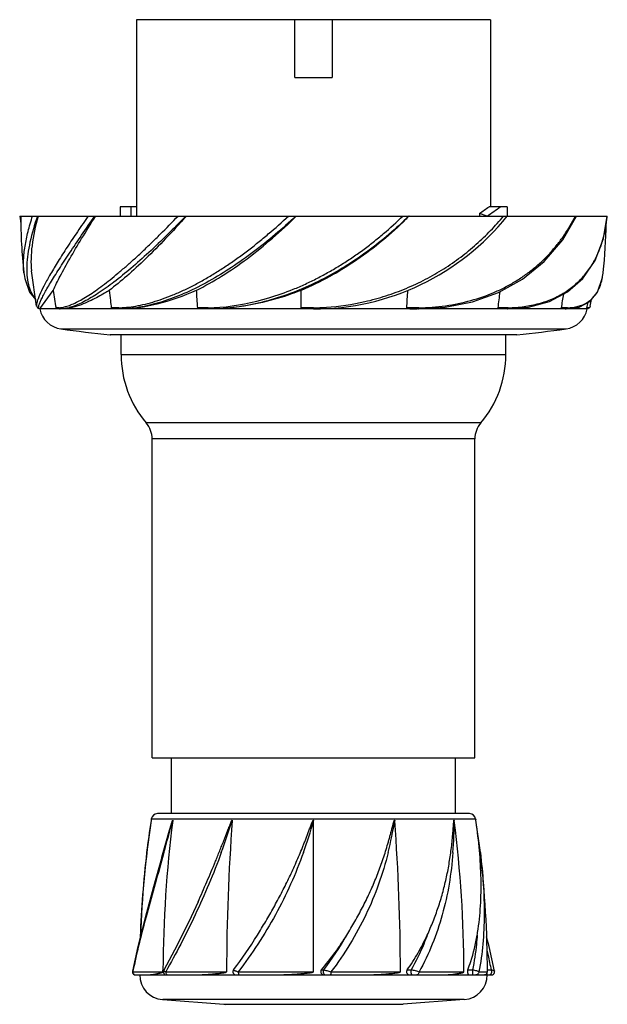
# Model space of a CAD drawing. Header units: millimetres. Extents: x 147 to 242, y -14 to 145.
import ezdxf

# ---------------------------------------------------------------- set-up
doc = ezdxf.new("R2010")
doc.units = ezdxf.units.MM
doc.header["$LTSCALE"] = 30.734
doc.layers.get('0').update_dxf_attribs({"linetype": 'CONTINUOUS'})

msp = doc.modelspace()

# ---------------------------------------------------------------- linework, layer by layer
at = {"color": 7, "linetype": 'Continuous'}
for p, q in [((165.97, 145.04), (165.97, 113.39)), ((222.97, 145.04), (165.97, 145.04)), ((191.47, 135.74), (191.47, 145.04)), ((197.47, 145.04), (197.47, 135.74)), ((222.97, 145.04), (222.97, 114.89)), ((191.47, 135.74), (197.47, 135.74)), ((163.3, 114.89), (163.3, 113.39)), ((165.97, 114.89), (163.3, 114.89)), ((165.1, 113.39), (165.1, 114.89)), ((225.65, 114.89), (222.75, 114.89)), ((225.65, 114.89), (225.65, 113.39)), ((147.13, 113.39), (147.34, 112.19)), ((147.14, 113.39), (241.81, 113.39)), ((150.1, 113.39), (150.09, 113.36)), ((150.1, 113.39), (150.1, 113.36)), ((158.17, 113.39), (158.02, 113.17)), ((159.34, 113.33), (159.37, 113.39)), ((159.34, 113.33), (159.37, 113.39)), ((173.99, 113.39), (173.94, 113.33)), ((173.99, 113.39), (173.94, 113.33)), ((191.68, 113.34), (191.72, 113.39)), ((191.68, 113.34), (191.72, 113.39)), ((209.88, 113.39), (209.85, 113.36)), ((209.88, 113.39), (209.85, 113.36)), ((222.46, 113.39), (221.22, 113.81)), ((221.22, 113.81), (221.22, 113.39)), ((234.62, 109.55), (236.87, 113.39)), ((147.8, 104.3), (147.8, 104.34)), ((147.8, 104.3), (147.8, 104.34)), ((147.81, 104.19), (147.8, 104.3)), ((147.8, 104.26), (147.8, 104.3)), ((147.81, 104.19), (147.8, 104.26)), ((149.86, 98.88), (149.03, 104.53)), ((241.13, 104.19), (241.14, 104.3)), ((241.13, 104.19), (241.14, 104.3)), ((150.38, 98.4), (152.54, 101.4)), ((192.47, 98.57), (192.47, 101.4)), ((149.86, 98.89), (149.86, 98.88)), ((150.38, 98.4), (150.52, 98.59)), ((177.41, 98.59), (175.76, 98.57)), ((177.5, 98.6), (177.41, 98.59)), ((179.42, 98.45), (177.6, 98.4)), ((194.27, 98.59), (192.47, 98.57)), ((194.47, 98.6), (194.27, 98.59)), ((211.16, 98.59), (209.49, 98.57)), ((211.35, 98.59), (211.16, 98.59)), ((211.43, 98.6), (211.35, 98.59)), ((225.29, 98.59), (224.22, 98.57)), ((225.66, 98.59), (225.29, 98.59)), ((225.82, 98.6), (225.66, 98.59)), ((235.42, 98.6), (235.1, 98.59)), ((238.56, 98.57), (238.54, 98.57)), ((239.08, 98.88), (239.08, 98.9)), ((239.08, 98.88), (239.08, 98.88)), ((239.08, 98.88), (239.08, 98.88)), ((150.38, 98.4), (150.37, 98.4)), ((153.67, 98.4), (150.39, 98.4)), ((153.69, 98.4), (153.66, 98.4)), ((153.74, 98.4), (153.69, 98.4)), ((153.9, 98.41), (153.74, 98.4)), ((163.16, 98.4), (153.74, 98.4)), ((164.05, 98.42), (163.3, 98.4)), ((177.41, 98.4), (163.3, 98.4)), ((194.27, 98.4), (177.6, 98.4)), ((211.16, 98.4), (194.75, 98.4)), ((225.5, 98.4), (211.34, 98.4)), ((235.12, 98.4), (225.65, 98.4)), ((238.56, 98.4), (235.2, 98.4)), ((153.77, 95.19), (235.17, 95.19)), ((227.25, 94.21), (161.7, 94.21)), ((161.7, 94.21), (161.77, 94.21)), ((227.12, 94.21), (161.77, 94.21)), ((163.47, 91.04), (163.47, 94.21)), ((225.47, 91.04), (225.47, 94.21)), ((227.25, 94.21), (227.17, 94.21)), ((227.25, 94.21), (227.25, 94.21)), ((163.47, 91.04), (225.47, 91.04)), ((221.42, 80.03), (167.52, 80.03)), ((220.47, 77.44), (168.47, 77.44)), ((168.47, 26.04), (168.47, 77.44)), ((220.47, 26.04), (220.47, 77.44)), ((168.47, 26.04), (220.47, 26.04)), ((171.57, 17.04), (171.57, 26.04)), ((217.37, 17.04), (217.37, 26.04)), ((168.3, 15.91), (167.59, 10.76)), ((168.3, 15.92), (168.3, 15.91)), ((168.34, 16.19), (168.32, 16.04)), ((168.34, 16.19), (220.6, 16.19)), ((219.61, 17.04), (169.33, 17.04)), ((194.47, -8.46), (194.47, 15.91)), ((220.6, 16.19), (220.6, 16.19)), ((220.6, 16.19), (220.62, 16.04)), ((220.63, 15.99), (220.63, 15.99)), ((221.36, 10.76), (220.63, 15.99)), ((220.64, 15.9), (220.63, 15.98)), ((220.65, 15.84), (220.64, 15.9)), ((220.67, 15.71), (220.65, 15.84)), ((170.38, 10.76), (170.15, 9.97)), ((165.32, -8.36), (165.32, -8.36)), ((165.37, -8.37), (165.35, -8.46)), ((165.37, -8.37), (165.35, -8.46)), ((165.35, -8.46), (169.38, -8.46)), ((165.81, -8.96), (223.14, -8.96)), ((169.38, -8.46), (169.61, -8.46)), ((169.61, -8.46), (170.22, -8.46)), ((170.22, -8.46), (170.22, -8.21)), ((170.22, -8.46), (170.23, -8.21)), ((170.36, -8.22), (170.36, -8.22)), ((170.66, -8.46), (180.47, -8.46)), ((182.35, -8.46), (194.47, -8.46)), ((195.75, -8.16), (196.12, -8.16)), ((197.29, -8.46), (208.47, -8.46)), ((209.56, -8.16), (210.21, -8.16)), ((211.48, -8.46), (217.94, -8.46)), ((217.94, -8.46), (218.16, -8.46)), ((218.16, -8.46), (218.72, -8.46)), ((219.33, -8.16), (220.08, -8.16)), ((220.08, -8.16), (220.08, -8.96)), ((221.1, -8.46), (222.5, -8.46)), ((222.5, -8.16), (223.09, -8.16)), ((223.63, -8.36), (223.63, -8.36)), ((218.77, -12.95), (170.17, -12.95)), ((170.17, -12.95), (180.03, -13.7)), ((180.03, -13.7), (208.91, -13.7)), ((180.03, -13.7), (180.27, -13.71)), ((208.67, -13.71), (180.27, -13.71)), ((208.91, -13.7), (208.67, -13.71)), ((218.77, -12.95), (208.91, -13.7))]:
    msp.add_line(p, q, dxfattribs=at)
for points in [[(225.66, 98.4), (229.11, 98.68), (232.47, 99.59), (235.41, 101.14), (237.88, 103.34), (239.83, 106.21), (241.19, 109.79), (241.81, 113.39)], [(211.35, 98.4), (215.66, 98.67), (220.09, 99.54), (224.27, 101.05), (228.14, 103.2), (231.62, 106.03), (234.62, 109.55)], [(147.8, 104.3), (147.95, 103.29), (148.72, 101.11), (149.71, 99.9)], [(235.22, 98.4), (237.25, 98.68), (238.98, 99.59), (240.23, 101.12), (241, 103.3), (241.13, 104.19)], [(149.86, 98.89), (149.99, 98.59), (150.37, 98.4)], [(238.58, 98.4), (238.99, 98.64), (239.08, 98.9)], [(170.02, 10.01), (168.71, 5.26), (167.36, 0.25), (166.19, -4.41), (165.32, -8.36)], [(175.87, 2.8), (174.77, 0.4), (172.51, -4.19), (170.36, -8.22)], [(223.63, -8.36), (222.76, -4.41), (222.35, -2.8)], [(165.32, -8.36), (165.31, -8.39), (165.32, -8.56), (165.38, -8.72), (165.49, -8.84), (165.64, -8.93), (165.81, -8.96)], [(170.36, -8.22), (170.31, -8.39), (170.31, -8.56), (170.37, -8.72), (170.48, -8.84), (170.63, -8.93), (170.8, -8.96)], [(223.14, -8.96), (223.31, -8.93), (223.45, -8.84), (223.57, -8.72), (223.63, -8.56), (223.63, -8.39), (223.63, -8.36)]]:
    msp.add_lwpolyline(points, dxfattribs=at)
for centre, radius, start, end in [((181.03, 172.41), 71.06, 304.4445, 305.9505), ((230.95, 113.39), 83.65, 180.0014, 186.2364), ((194.47, 138.4), 40, 270.0091, 321.2872), ((167.46, 155.08), 59.47, 314.7974, 315.462), ((217.98, 115.64), 23.93, 353.353, 354.5867), ((158.01, 113.39), 83.63, 353.7628, 359.1791), ((223.4, 114.65), 18.42, 341.5969, 346.6201), ((224.69, 114.21), 17.05, 336.7437, 341.6335), ((230.42, 105.37), 10.78, 353.238, 353.6901), ((237.62, 113.32), 85.91, 187.974, 189.8898), ((271.76, 113.22), 110.84, 186.1195, 186.971), ((375.65, 113.01), 200.41, 183.3185, 184.1315), ((8.97, 113.04), 201.04, 355.8702, 356.6806), ((114.26, 113.23), 110.93, 352.4039, 353.773), ((149.41, 113.38), 86.29, 350.1158, 351.6237), ((156.17, 46.6), 52.06, 92.9306, 93.5032), ((153.34, 101.93), 3.34, 272.9705, 274.5847), ((153.32, 102.14), 3.55, 274.5786, 275.5728), ((153.29, 102.44), 3.85, 275.5893, 277.7716), ((270.87, 113.11), 109.94, 186.9714, 187.6024), ((162.76, 114.23), 15.64, 271.3315, 271.8645), ((162.73, 115.06), 16.47, 271.8741, 274.4024), ((177, 128.69), 30.09, 270.9512, 271.1049), ((176.97, 129.88), 31.29, 271.117, 274.4064), ((160, 113.39), 79.92, 349.3141, 349.9586), ((160, 113.39), 80.39, 349.6074, 350.3416), ((154.32, 99.15), 4, 190.7947, 262.2033), ((153.67, 102.14), 3.74, 268.1619, 269.9669), ((235.12, 102.31), 3.91, 268.2529, 270.0185), ((234.63, 99.15), 4, 277.7967, 349.2053), ((194.47, 392.42), 300, 262.2033, 263.7276), ((194.47, 392.42), 300, 276.2724, 277.7967), ((180.47, 91.04), 17, 180, 220.3676), ((208.47, 91.04), 17, 319.6324, 360), ((164.47, 77.44), 4, 0, 40.3597), ((224.47, 77.44), 4, 139.6403, 180), ((336.47, -8.96), 170, 171.59, 177.8725), ((294.27, -4.2), 127.56, 170.933, 173.2651), ((336.47, -8.96), 170, 171.5434, 171.5836), ((169.33, 16.04), 1, 90, 171.4811), ((366.15, -8.95), 195.93, 172.7116, 179.7843), ((-750.06, 269.63), 956.14, 344.29145, 344.61119), ((70.45, 51.1), 116.38, 339.7234, 342.3993), ((518.58, -8.94), 338.11, 175.7862, 179.9182), ((125.95, 34.75), 71.07, 340.2725, 344.6221), ((150.11, 24.97), 58.16, 345.8644, 351.0351), ((-129.81, -8.95), 338.29, 0.0831, 4.213), ((151.46, 15.81), 65.68, 355.5923, 0.0794), ((22.81, -8.95), 195.91, 0.145, 7.2896), ((219.61, 16.04), 1, 8.5182, 90), ((52.47, -8.96), 170, 8.4377, 8.4566), ((336.47, -8.96), 170.03, 173.3392, 177.9225), ((52.47, -8.96), 170.03, 0.1691, 6.6608), ((125.87, 34.22), 70, 322.7484, 328.3146), ((160.82, 21.63), 45.9, 319.5459, 328.214), ((156.47, 22.18), 49.92, 322.582, 330.3059), ((180.52, 4.36), 40.91, 350.2704, 350.8858), ((170.47, -8.96), 4, 180, 265.6519), ((181.99, -8.46), 0.5, 142.7543, 269.9985), ((218.47, -8.96), 4, 274.3481, 360), ((222, -8.46), 0.5, 327.2151, 0.1338), ((52.47, -8.96), 170, 0, 0.1107)]:
    msp.add_arc(centre, radius, start, end, dxfattribs=at)
msp.add_ellipse((194.47, 122.91), major_axis=(44.36, 16.54), ratio=0.451416, start_param=-1.065886, end_param=-1.00451, dxfattribs=at)
for points, knots in [([(147.8, 104.34), (147.73, 105), (147.72, 106.39), (147.97, 108.58), (148.47, 110.95), (148.94, 112.56), (149.21, 113.39)], [0, 0, 0, 0, 0.213741, 0.453546, 0.716149, 1, 1, 1, 1]), ([(149.99, 113.39), (149.52, 112.01), (148.92, 109.97), (148.42, 107.3), (148.25, 105.51), (148.26, 103.88), (148.48, 102.41), (148.91, 101.13), (149.36, 100.4), (149.62, 100.09)], [0, 0, 0, 0, 0.317516, 0.459893, 0.590399, 0.708802, 0.815413, 0.911558, 1, 1, 1, 1]), ([(150.09, 113.36), (149.66, 111.8), (149.16, 109.51), (148.92, 106.54), (148.96, 105.17), (149.03, 104.53)], [0, 0, 0, 0, 0.54284, 0.782575, 1, 1, 1, 1]), ([(158.02, 113.17), (157.41, 112.29), (156.26, 110.6), (154.63, 108.16), (153.21, 105.91), (152.01, 103.91), (151.05, 102.19), (150.44, 100.93), (150.1, 100.1), (149.94, 99.61), (149.86, 99.22), (149.85, 98.99), (149.86, 98.89)], [0, 0, 0, 0, 0.192664, 0.37111, 0.532779, 0.674919, 0.794735, 0.889795, 0.92744, 0.958252, 0.982282, 1, 1, 1, 1]), ([(150.38, 98.4), (150.35, 98.4), (150.29, 98.41), (150.21, 98.47), (150.17, 98.56), (150.17, 98.75), (150.25, 99.07), (150.43, 99.54), (150.71, 100.14), (151.08, 100.87), (151.55, 101.71), (152.13, 102.67), (152.78, 103.72), (153.5, 104.88), (154.3, 106.13), (155.51, 107.94), (157.15, 110.38), (158.53, 112.35), (159.25, 113.39)], [0, 0, 0, 0, 0.005498, 0.010251, 0.015521, 0.022278, 0.041842, 0.070315, 0.107777, 0.153982, 0.208629, 0.271416, 0.341703, 0.418749, 0.502324, 0.59206, 0.787091, 1, 1, 1, 1]), ([(152.54, 101.4), (152.89, 102.18), (153.74, 103.9), (155.28, 106.67), (157.18, 109.88), (158.59, 112.14), (159.34, 113.33)], [0, 0, 0, 0, 0.185387, 0.418922, 0.692983, 1, 1, 1, 1]), ([(153.81, 98.62), (154.05, 98.66), (154.57, 98.77), (155.72, 99.18), (157.34, 100.01), (159.03, 101.11), (160.52, 102.19), (161.73, 103.14), (162.98, 104.18), (164.29, 105.28), (165.63, 106.47), (167, 107.75), (168.39, 109.08), (170.29, 110.95), (171.71, 112.4), (172.66, 113.39)], [0, 0, 0, 0, 0.030243, 0.065384, 0.150744, 0.255796, 0.315198, 0.378847, 0.446365, 0.517323, 0.591513, 0.6687, 0.74845, 0.830429, 1, 1, 1, 1]), ([(173.88, 113.39), (171.95, 111.37), (169.06, 108.49), (165.15, 105), (162.45, 102.8), (159.94, 100.99), (157.67, 99.62), (155.93, 98.84), (154.71, 98.5), (154.16, 98.42), (153.9, 98.41)], [0, 0, 0, 0, 0.331074, 0.482567, 0.621225, 0.744326, 0.849404, 0.934727, 0.969762, 1, 1, 1, 1]), ([(173.94, 113.33), (172.86, 112.12), (170.73, 109.8), (167.55, 106.58), (164.53, 103.78), (162.52, 102.13), (161.55, 101.4)], [0, 0, 0, 0, 0.282927, 0.5479, 0.789014, 1, 1, 1, 1]), ([(163.99, 98.64), (164.99, 98.72), (167.09, 99.06), (169.69, 99.83), (171.85, 100.66), (173.54, 101.41), (175.25, 102.25), (176.96, 103.2), (178.68, 104.23), (180.42, 105.33), (182.14, 106.52), (183.84, 107.78), (185.53, 109.11), (187.77, 110.95), (189.39, 112.4), (190.47, 113.39)], [0, 0, 0, 0, 0.097955, 0.206067, 0.263727, 0.323578, 0.385436, 0.449113, 0.514414, 0.581106, 0.648991, 0.717905, 0.787638, 0.858002, 1, 1, 1, 1]), ([(191.64, 113.39), (189.46, 111.34), (185, 107.54), (179, 103.53), (174.14, 101.05), (170.64, 99.67), (167.3, 98.76), (165.1, 98.47), (164.05, 98.42)], [0, 0, 0, 0, 0.280842, 0.549203, 0.674938, 0.792828, 0.901525, 1, 1, 1, 1]), ([(175.57, 101.4), (176.98, 102.1), (179.79, 103.68), (185.32, 107.5), (189.2, 110.9), (191.68, 113.34)], [0, 0, 0, 0, 0.233472, 0.48079, 1, 1, 1, 1]), ([(179.38, 98.68), (182.04, 98.89), (186.08, 99.69), (190.59, 101.29), (193.18, 102.41), (195.1, 103.36), (196.99, 104.38), (198.84, 105.47), (200.65, 106.64), (202.4, 107.88), (204.11, 109.18), (206.3, 110.98), (207.87, 112.41), (208.88, 113.39)], [0, 0, 0, 0, 0.238868, 0.363769, 0.427078, 0.490769, 0.554725, 0.618798, 0.682866, 0.746848, 0.810635, 0.874138, 1, 1, 1, 1]), ([(209.83, 113.39), (207.77, 111.34), (204.43, 108.48), (199.58, 105.19), (194.48, 102.32), (187.81, 99.63), (182.18, 98.61), (179.42, 98.45)], [0, 0, 0, 0, 0.252117, 0.379924, 0.507878, 0.76, 1, 1, 1, 1]), ([(209.37, 112.87), (206.94, 110.46), (201.66, 106.05), (195.63, 102.71), (192.47, 101.4)], [0, 0, 0, 0, 0.500093, 1, 1, 1, 1]), ([(202.76, 99.59), (203.9, 99.85), (206.14, 100.47), (208.87, 101.48), (210.98, 102.41), (212.51, 103.18), (214, 104), (215.45, 104.87), (216.85, 105.78), (218.19, 106.75), (219.47, 107.77), (221.11, 109.17), (223.03, 111.01), (224.44, 112.58), (225.11, 113.39)], [0, 0, 0, 0, 0.13123, 0.26135, 0.325852, 0.389914, 0.453496, 0.51653, 0.578988, 0.640894, 0.702251, 0.763011, 0.882693, 1, 1, 1, 1]), ([(211.43, 98.6), (212.87, 98.62), (215.71, 98.83), (219.81, 99.67), (223.02, 100.79), (225.4, 101.92), (227.08, 102.87), (228.65, 103.92), (230.12, 105.05), (231.49, 106.26), (232.74, 107.56), (233.88, 108.93), (235.26, 110.83), (236.14, 112.35), (236.67, 113.39)], [0, 0, 0, 0, 0.140296, 0.275992, 0.406703, 0.470235, 0.532618, 0.593908, 0.654062, 0.713267, 0.771803, 0.829658, 0.886892, 1, 1, 1, 1]), ([(241.31, 110.39), (241.36, 110.59), (241.54, 111.41), (241.67, 112.24), (241.75, 112.87)], [0, 0, 0, 0, 0.247044, 1, 1, 1, 1]), ([(225.82, 98.6), (226.68, 98.61), (228.35, 98.74), (230.76, 99.22), (232.97, 99.98), (234.95, 101.02), (236.7, 102.31), (238.18, 103.84), (239.43, 105.56), (240.07, 106.82), (240.35, 107.48)], [0, 0, 0, 0, 0.142792, 0.278025, 0.40644, 0.529383, 0.648495, 0.765788, 0.882087, 1, 1, 1, 1]), ([(240.91, 102.94), (240.94, 103.04), (241.02, 103.42), (241.09, 103.81), (241.12, 104.1)], [0, 0, 0, 0, 0.243609, 1, 1, 1, 1]), ([(235.42, 98.6), (236, 98.61), (237.08, 98.75), (238.56, 99.36), (239.73, 100.35), (240.26, 101.21), (240.47, 101.67)], [0, 0, 0, 0, 0.274849, 0.521455, 0.756858, 1, 1, 1, 1]), ([(240.47, 101.67), (240.52, 101.77), (240.7, 102.18), (240.83, 102.61), (240.91, 102.94)], [0, 0, 0, 0, 0.241636, 1, 1, 1, 1]), ([(161.55, 101.4), (161.31, 101.25), (160.37, 100.68), (159.4, 100.15), (158.67, 99.79)], [0, 0, 0, 0, 0.264232, 1, 1, 1, 1]), ([(175.57, 101.4), (173.53, 100.49), (169.53, 99.03), (165.29, 98.4), (163.3, 98.4)], [0, 0, 0, 0, 0.529885, 1, 1, 1, 1]), ([(192.47, 101.4), (191.96, 101.2), (189.94, 100.44), (187.86, 99.82), (186.28, 99.45)], [0, 0, 0, 0, 0.251756, 1, 1, 1, 1]), ([(153.55, 98.4), (153.45, 98.41), (153.31, 98.42), (153.15, 98.45), (153.05, 98.49), (153, 98.53), (152.99, 98.57)], [0, 0, 0, 0, 0.466905, 0.703129, 0.828824, 1, 1, 1, 1]), ([(153.74, 98.4), (153.69, 98.4), (153.58, 98.44), (153.52, 98.54), (153.51, 98.6)], [0, 0, 0, 0, 0.483411, 1, 1, 1, 1]), ([(158.67, 99.79), (157.81, 99.38), (156.22, 98.72), (154.5, 98.4), (153.74, 98.4)], [0, 0, 0, 0, 0.554512, 1, 1, 1, 1]), ([(163.12, 98.6), (163.01, 98.59), (162.61, 98.58), (162.2, 98.57), (161.89, 98.57)], [0, 0, 0, 0, 0.256132, 1, 1, 1, 1]), ([(163.16, 98.4), (163.05, 98.4), (162.84, 98.41), (162.57, 98.42), (162.36, 98.43), (162.23, 98.45), (162.12, 98.47), (162.04, 98.48), (161.97, 98.51), (161.9, 98.54), (161.89, 98.57)], [0, 0, 0, 0, 0.248048, 0.494661, 0.617724, 0.741027, 0.803018, 0.865591, 0.929591, 1, 1, 1, 1]), ([(163.3, 98.4), (163.26, 98.4), (163.16, 98.45), (163.13, 98.54), (163.12, 98.6)], [0, 0, 0, 0, 0.434514, 1, 1, 1, 1]), ([(177.41, 98.4), (177.27, 98.4), (177.06, 98.4), (176.78, 98.41), (176.58, 98.42), (176.37, 98.43), (176.19, 98.45), (176.05, 98.47), (175.95, 98.48), (175.86, 98.5), (175.8, 98.53), (175.76, 98.55), (175.76, 98.57)], [0, 0, 0, 0, 0.249914, 0.37462, 0.499198, 0.623699, 0.748239, 0.810605, 0.873139, 0.936072, 0.967983, 1, 1, 1, 1]), ([(177.6, 98.4), (177.58, 98.4), (177.54, 98.45), (177.52, 98.52), (177.51, 98.57), (177.5, 98.6)], [0, 0, 0, 0, 0.341366, 0.642231, 1, 1, 1, 1]), ([(186.28, 99.45), (185.56, 99.28), (182.7, 98.68), (179.78, 98.4), (177.6, 98.4)], [0, 0, 0, 0, 0.255023, 1, 1, 1, 1]), ([(194.27, 98.4), (194.12, 98.4), (193.89, 98.4), (193.58, 98.41), (193.36, 98.42), (193.13, 98.43), (192.94, 98.45), (192.79, 98.47), (192.67, 98.48), (192.58, 98.5), (192.51, 98.52), (192.47, 98.55), (192.47, 98.57)], [0, 0, 0, 0, 0.25039, 0.375579, 0.500764, 0.625944, 0.751121, 0.813712, 0.876304, 0.938877, 0.97014, 1, 1, 1, 1]), ([(194.47, 98.6), (195.16, 98.61), (197.95, 98.72), (200.72, 99.13), (202.76, 99.59)], [0, 0, 0, 0, 0.249498, 1, 1, 1, 1]), ([(194.48, 98.4), (194.48, 98.4), (194.48, 98.44), (194.48, 98.45), (194.47, 98.53), (194.47, 98.57), (194.47, 98.6)], [0, 0, 0, 0, 0.05223, 0.255841, 0.586752, 1, 1, 1, 1]), ([(209.49, 98.57), (209.49, 98.55), (209.52, 98.52), (209.59, 98.5), (209.67, 98.48), (209.78, 98.47), (209.92, 98.45), (210.1, 98.43), (210.31, 98.42), (210.52, 98.41), (210.81, 98.4), (211.02, 98.4), (211.16, 98.4)], [0, 0, 0, 0, 0.030088, 0.061202, 0.123663, 0.186287, 0.248975, 0.374395, 0.499781, 0.625063, 0.750208, 1, 1, 1, 1]), ([(211.35, 98.4), (211.36, 98.4), (211.4, 98.42), (211.42, 98.46), (211.42, 98.5)], [0, 0, 0, 0, 0.188766, 1, 1, 1, 1]), ([(211.42, 98.5), (211.43, 98.5), (211.43, 98.54), (211.43, 98.57), (211.43, 98.6)], [0, 0, 0, 0, 0.232735, 1, 1, 1, 1]), ([(225.5, 98.4), (225.39, 98.4), (225.18, 98.41), (224.9, 98.42), (224.68, 98.43), (224.52, 98.45), (224.38, 98.48), (224.28, 98.5), (224.22, 98.54), (224.22, 98.57)], [0, 0, 0, 0, 0.24785, 0.49729, 0.622508, 0.747943, 0.873456, 0.936326, 1, 1, 1, 1]), ([(225.66, 98.4), (225.69, 98.4), (225.74, 98.42), (225.78, 98.47), (225.79, 98.5)], [0, 0, 0, 0, 0.472188, 1, 1, 1, 1]), ([(235, 98.4), (234.9, 98.41), (234.74, 98.42), (234.56, 98.45), (234.41, 98.51), (234.42, 98.57)], [0, 0, 0, 0, 0.483868, 0.731316, 1, 1, 1, 1]), ([(235.1, 98.59), (235.04, 98.58), (234.82, 98.58), (234.59, 98.57), (234.42, 98.57)], [0, 0, 0, 0, 0.24478, 1, 1, 1, 1]), ([(235.42, 98.6), (235.42, 98.57), (235.4, 98.52), (235.34, 98.44), (235.26, 98.4), (235.22, 98.4)], [0, 0, 0, 0, 0.265625, 0.520994, 1, 1, 1, 1]), ([(238.56, 98.4), (238.55, 98.4), (238.55, 98.41), (238.54, 98.43), (238.53, 98.48), (238.53, 98.53), (238.54, 98.57)], [0, 0, 0, 0, 0.033018, 0.126799, 0.322155, 1, 1, 1, 1]), ([(238.8, 98.6), (238.79, 98.59), (238.71, 98.58), (238.62, 98.57), (238.56, 98.57)], [0, 0, 0, 0, 0.217322, 1, 1, 1, 1]), ([(238.8, 98.6), (238.79, 98.54), (238.74, 98.44), (238.63, 98.4), (238.58, 98.4)], [0, 0, 0, 0, 0.499435, 1, 1, 1, 1]), ([(238.8, 98.6), (238.87, 98.6), (239.01, 98.67), (239.06, 98.81), (239.08, 98.88)], [0, 0, 0, 0, 0.480198, 1, 1, 1, 1]), ([(170.02, 10.01), (170.16, 10.52), (170.45, 11.53), (170.81, 12.8), (171.07, 13.69), (171.22, 14.2), (171.31, 14.51), (171.39, 14.77), (171.45, 14.96), (171.5, 15.12), (171.54, 15.24), (171.57, 15.34), (171.6, 15.43), (171.63, 15.53), (171.66, 15.62), (171.69, 15.72), (171.72, 15.79), (171.74, 15.86), (171.76, 15.89), (171.77, 15.92), (171.78, 15.94), (171.78, 15.95), (171.79, 15.96), (171.79, 15.97), (171.8, 15.98), (171.81, 15.99), (171.81, 15.98), (171.81, 15.97), (171.81, 15.96), (171.81, 15.94), (171.81, 15.93), (171.81, 15.91), (171.81, 15.91)], [0, 0, 0, 0, 0.248736, 0.499319, 0.625172, 0.688204, 0.751282, 0.782829, 0.814373, 0.845906, 0.861663, 0.877411, 0.893145, 0.908861, 0.924547, 0.940188, 0.955751, 0.963479, 0.971141, 0.97493, 0.978667, 0.980504, 0.982306, 0.984048, 0.985658, 0.986879, 0.98814, 0.989988, 0.991948, 0.993943, 0.995955, 1, 1, 1, 1]), ([(175.87, 2.8), (176.11, 3.34), (176.58, 4.42), (177.29, 6.05), (177.99, 7.69), (178.57, 9.07), (179.02, 10.19), (179.36, 11.03), (179.7, 11.87), (180.03, 12.72), (180.3, 13.42), (180.52, 13.99), (180.66, 14.34), (180.77, 14.62), (180.85, 14.83), (180.94, 15.04), (181.01, 15.22), (181.06, 15.36), (181.11, 15.47), (181.15, 15.57), (181.19, 15.66), (181.22, 15.73), (181.24, 15.78), (181.27, 15.83), (181.29, 15.87), (181.31, 15.91), (181.32, 15.93), (181.34, 15.95), (181.35, 15.97), (181.36, 15.98), (181.37, 15.99), (181.38, 15.99), (181.38, 15.97), (181.39, 15.96), (181.39, 15.93), (181.39, 15.91), (181.39, 15.91)], [0, 0, 0, 0, 0.12254, 0.246101, 0.370525, 0.49566, 0.558449, 0.621363, 0.684385, 0.747498, 0.810685, 0.842301, 0.873929, 0.889746, 0.905565, 0.921385, 0.937204, 0.945113, 0.953021, 0.960927, 0.968831, 0.97278, 0.976728, 0.980673, 0.984613, 0.986579, 0.988541, 0.990495, 0.992428, 0.993367, 0.993823, 0.994242, 0.995139, 0.996092, 0.998037, 1, 1, 1, 1]), ([(185.44, -2.55), (185.89, -1.82), (186.78, -0.34), (188.07, 1.91), (189.1, 3.81), (189.89, 5.36), (190.46, 6.53), (191.02, 7.7), (191.55, 8.89), (192.07, 10.08), (192.49, 11.07), (192.81, 11.88), (193.05, 12.48), (193.28, 13.08), (193.51, 13.69), (193.7, 14.19), (193.85, 14.59), (193.95, 14.85), (194.02, 15.05), (194.08, 15.2), (194.14, 15.35), (194.19, 15.47), (194.23, 15.57), (194.26, 15.65), (194.29, 15.72), (194.33, 15.79), (194.35, 15.85), (194.38, 15.9), (194.4, 15.93), (194.41, 15.95), (194.42, 15.97), (194.43, 15.98), (194.44, 15.98), (194.45, 15.99), (194.46, 15.98), (194.47, 15.96), (194.47, 15.94), (194.47, 15.92), (194.47, 15.91)], [0, 0, 0, 0, 0.124481, 0.24951, 0.374839, 0.43755, 0.500261, 0.562951, 0.625602, 0.688199, 0.750728, 0.781964, 0.81318, 0.844373, 0.875544, 0.906691, 0.922256, 0.937815, 0.945593, 0.953369, 0.961143, 0.968917, 0.972803, 0.976689, 0.980575, 0.984461, 0.988348, 0.990292, 0.992236, 0.993209, 0.994182, 0.994669, 0.995158, 0.995646, 0.996126, 0.997093, 0.998062, 1, 1, 1, 1]), ([(199.84, -2.55), (200.29, -1.82), (201.16, -0.35), (202.38, 1.9), (203.32, 3.81), (204.01, 5.36), (204.5, 6.52), (204.96, 7.7), (205.4, 8.88), (205.81, 10.08), (206.19, 11.27), (206.48, 12.28), (206.71, 13.08), (206.85, 13.59), (206.95, 13.99), (207.03, 14.29), (207.11, 14.59), (207.18, 14.85), (207.23, 15.05), (207.27, 15.2), (207.31, 15.35), (207.34, 15.47), (207.37, 15.57), (207.39, 15.65), (207.42, 15.72), (207.44, 15.79), (207.46, 15.85), (207.48, 15.9), (207.49, 15.93), (207.5, 15.95), (207.51, 15.97), (207.52, 15.98), (207.52, 15.98), (207.53, 15.99), (207.54, 15.98), (207.55, 15.98), (207.55, 15.96), (207.55, 15.94), (207.56, 15.92), (207.56, 15.91)], [0, 0, 0, 0, 0.127005, 0.253392, 0.379163, 0.441832, 0.504363, 0.566765, 0.629046, 0.691214, 0.753278, 0.815241, 0.846184, 0.877098, 0.892543, 0.907978, 0.923401, 0.938809, 0.946506, 0.954196, 0.961879, 0.969551, 0.973381, 0.977207, 0.981025, 0.984834, 0.988627, 0.990513, 0.992386, 0.993314, 0.994232, 0.994683, 0.995127, 0.995558, 0.996006, 0.996503, 0.997003, 0.998006, 1, 1, 1, 1]), ([(212.8, -2.55), (213.13, -1.82), (213.76, -0.35), (214.58, 1.9), (215.17, 3.81), (215.57, 5.36), (215.85, 6.53), (216.1, 7.7), (216.31, 8.89), (216.5, 10.08), (216.67, 11.28), (216.8, 12.48), (216.89, 13.38), (216.94, 13.99), (216.96, 14.29), (216.98, 14.59), (217, 14.85), (217.02, 15.05), (217.03, 15.2), (217.04, 15.35), (217.05, 15.47), (217.06, 15.57), (217.06, 15.65), (217.07, 15.72), (217.08, 15.79), (217.08, 15.85), (217.09, 15.9), (217.1, 15.93), (217.1, 15.95), (217.1, 15.97), (217.11, 15.98), (217.11, 15.98), (217.11, 15.99), (217.12, 15.98), (217.12, 15.98), (217.13, 15.96), (217.13, 15.95), (217.13, 15.93), (217.14, 15.91), (217.14, 15.91)], [0, 0, 0, 0, 0.124956, 0.249547, 0.374052, 0.436357, 0.498732, 0.561199, 0.623777, 0.686478, 0.749313, 0.812276, 0.875334, 0.891104, 0.906872, 0.922631, 0.938375, 0.946236, 0.954087, 0.961924, 0.969737, 0.973632, 0.977515, 0.981381, 0.985222, 0.989021, 0.990892, 0.992726, 0.993617, 0.994472, 0.994874, 0.995242, 0.995536, 0.995849, 0.99633, 0.996847, 0.9979, 0.998957, 1, 1, 1, 1]), ([(220.92, -2.12), (221.15, -0.7), (221.45, 2.19), (221.52, 6.61), (221.25, 11.14), (220.89, 14.18), (220.67, 15.71)], [0, 0, 0, 0, 0.24029, 0.48704, 0.740873, 1, 1, 1, 1]), ([(170.15, 9.97), (169.7, 8.35), (168.8, 5.17), (167.12, -0.92), (165.98, -5.42), (165.37, -8.37)], [0, 0, 0, 0, 0.265964, 0.523171, 1, 1, 1, 1]), ([(179.62, 10.76), (178.99, 9.05), (177.66, 5.68), (175.46, 0.76), (173.13, -3.95), (171.49, -6.99), (170.66, -8.46)], [0, 0, 0, 0, 0.257964, 0.512414, 0.760809, 1, 1, 1, 1]), ([(192.85, 10.76), (192.22, 9.04), (190.86, 5.63), (188.4, 0.7), (185.57, -4.02), (183.46, -7.01), (182.35, -8.46)], [0, 0, 0, 0, 0.249847, 0.500482, 0.751023, 1, 1, 1, 1]), ([(206.51, 10.76), (206.07, 9.04), (205.04, 5.63), (202.99, 0.69), (200.42, -4.05), (198.39, -7.03), (197.29, -8.46)], [0, 0, 0, 0, 0.248102, 0.497058, 0.747527, 1, 1, 1, 1]), ([(216.94, 10.76), (216.81, 9.06), (216.4, 5.68), (215.32, 0.73), (213.71, -4.02), (212.29, -7.02), (211.47, -8.46)], [0, 0, 0, 0, 0.254917, 0.505924, 0.75381, 1, 1, 1, 1]), ([(221.36, 10.76), (221.55, 9.07), (221.87, 5.73), (222.03, 0.8), (221.83, -3.92), (221.41, -6.99), (221.1, -8.46)], [0, 0, 0, 0, 0.265065, 0.520828, 0.765975, 1, 1, 1, 1]), ([(209.56, -8.16), (210.19, -7.28), (211.36, -5.46), (212.35, -3.53), (212.8, -2.55)], [0, 0, 0, 0, 0.5013, 1, 1, 1, 1]), ([(212.8, -2.55), (212.62, -3.04), (211.87, -4.95), (210.96, -6.81), (210.21, -8.16)], [0, 0, 0, 0, 0.250703, 1, 1, 1, 1]), ([(219.33, -8.16), (219.5, -7.71), (220.15, -5.89), (220.6, -3.99), (220.85, -2.55)], [0, 0, 0, 0, 0.245912, 1, 1, 1, 1]), ([(220.85, -2.55), (220.81, -3.03), (220.65, -4.91), (220.37, -6.78), (220.08, -8.16)], [0, 0, 0, 0, 0.255724, 1, 1, 1, 1]), ([(222.42, -5.01), (222.48, -5.28), (222.71, -6.32), (222.93, -7.37), (223.09, -8.16)], [0, 0, 0, 0, 0.255163, 1, 1, 1, 1]), ([(165.32, -8.36), (165.31, -8.38), (165.32, -8.41), (165.34, -8.44), (165.35, -8.46)], [0, 0, 0, 0, 0.455919, 1, 1, 1, 1]), ([(165.35, -8.46), (165.35, -8.53), (165.38, -8.67), (165.5, -8.84), (165.66, -8.94), (165.78, -8.96), (165.83, -8.96)], [0, 0, 0, 0, 0.270577, 0.5408, 0.787878, 1, 1, 1, 1]), ([(167.62, -8.96), (167.8, -8.96), (168.07, -8.94), (168.44, -8.9), (168.76, -8.85), (169.04, -8.81), (169.27, -8.76), (169.46, -8.73), (169.64, -8.69), (169.8, -8.65), (169.93, -8.62), (170.03, -8.58), (170.12, -8.55), (170.19, -8.52), (170.22, -8.48), (170.22, -8.46)], [0, 0, 0, 0, 0.193793, 0.304196, 0.423509, 0.551654, 0.619029, 0.688622, 0.760479, 0.834732, 0.872871, 0.911862, 0.952197, 0.973593, 1, 1, 1, 1]), ([(170.36, -8.22), (170.36, -8.22), (170.35, -8.24), (170.36, -8.27), (170.39, -8.3), (170.42, -8.33), (170.47, -8.36), (170.55, -8.41), (170.61, -8.44), (170.66, -8.46)], [0, 0, 0, 0, 0.059565, 0.126744, 0.212908, 0.322545, 0.456816, 0.615464, 1, 1, 1, 1]), ([(170.66, -8.46), (170.66, -8.53), (170.68, -8.66), (170.76, -8.83), (170.88, -8.93), (170.98, -8.96), (171.02, -8.96)], [0, 0, 0, 0, 0.306058, 0.590021, 0.81995, 1, 1, 1, 1]), ([(175.19, -8.96), (175.4, -8.96), (175.81, -8.95), (176.44, -8.93), (177.08, -8.9), (177.63, -8.86), (178.07, -8.82), (178.41, -8.8), (178.75, -8.76), (179.09, -8.73), (179.38, -8.7), (179.61, -8.67), (179.79, -8.64), (179.94, -8.62), (180.05, -8.6), (180.14, -8.58), (180.23, -8.57), (180.32, -8.54), (180.39, -8.52), (180.44, -8.5), (180.47, -8.47), (180.47, -8.46)], [0, 0, 0, 0, 0.114693, 0.232497, 0.353319, 0.477053, 0.539979, 0.603593, 0.667882, 0.732835, 0.798442, 0.831491, 0.864706, 0.89809, 0.91485, 0.931659, 0.948525, 0.965462, 0.98252, 0.991174, 1, 1, 1, 1]), ([(181.59, -8.16), (181.59, -8.16), (181.6, -8.17), (181.61, -8.18), (181.64, -8.2), (181.67, -8.21), (181.72, -8.24), (181.8, -8.27), (181.92, -8.31), (182.1, -8.38), (182.25, -8.43), (182.35, -8.46)], [0, 0, 0, 0, 0.021623, 0.04465, 0.076672, 0.117442, 0.16657, 0.288048, 0.436739, 0.608074, 1, 1, 1, 1]), ([(182.35, -8.46), (182.35, -8.53), (182.36, -8.62), (182.38, -8.75), (182.39, -8.83), (182.41, -8.89), (182.44, -8.93), (182.47, -8.96), (182.48, -8.96)], [0, 0, 0, 0, 0.379402, 0.552603, 0.701115, 0.817935, 0.903364, 1, 1, 1, 1]), ([(187.93, -8.96), (188.2, -8.96), (188.74, -8.95), (189.56, -8.93), (190.38, -8.9), (191.06, -8.86), (191.61, -8.82), (192.02, -8.8), (192.44, -8.76), (192.78, -8.73), (193.06, -8.71), (193.26, -8.69), (193.47, -8.67), (193.68, -8.64), (193.85, -8.62), (193.99, -8.6), (194.09, -8.58), (194.19, -8.57), (194.29, -8.54), (194.37, -8.52), (194.42, -8.5), (194.44, -8.49), (194.46, -8.48), (194.47, -8.46), (194.47, -8.46)], [0, 0, 0, 0, 0.123091, 0.24695, 0.371467, 0.496531, 0.559234, 0.622032, 0.684912, 0.747859, 0.779353, 0.81086, 0.842376, 0.873901, 0.905431, 0.921199, 0.936967, 0.952736, 0.968505, 0.984269, 0.988211, 0.992154, 0.996087, 1, 1, 1, 1]), ([(195.75, -8.16), (195.72, -8.19), (195.66, -8.28), (195.63, -8.42), (195.64, -8.57), (195.71, -8.75), (195.9, -8.91), (196.1, -8.96), (196.19, -8.96)], [0, 0, 0, 0, 0.125562, 0.251144, 0.37663, 0.502147, 0.750832, 1, 1, 1, 1]), ([(196.12, -8.16), (196.07, -8.22), (196.01, -8.4), (196.05, -8.68), (196.22, -8.91), (196.39, -8.96), (196.46, -8.96)], [0, 0, 0, 0, 0.23736, 0.52112, 0.788316, 1, 1, 1, 1]), ([(196.12, -8.16), (196.19, -8.17), (196.36, -8.2), (196.75, -8.3), (197.07, -8.39), (197.29, -8.46)], [0, 0, 0, 0, 0.178668, 0.426171, 1, 1, 1, 1]), ([(197.29, -8.46), (197.29, -8.53), (197.29, -8.65), (197.26, -8.8), (197.23, -8.89), (197.21, -8.93), (197.18, -8.96), (197.16, -8.96)], [0, 0, 0, 0, 0.380635, 0.702854, 0.819704, 0.904865, 1, 1, 1, 1]), ([(202.42, -8.96), (202.68, -8.96), (203.21, -8.95), (203.99, -8.93), (204.77, -8.9), (205.41, -8.86), (205.92, -8.82), (206.3, -8.8), (206.67, -8.76), (207.04, -8.73), (207.35, -8.7), (207.59, -8.67), (207.78, -8.64), (207.93, -8.62), (208.05, -8.6), (208.14, -8.58), (208.23, -8.57), (208.31, -8.54), (208.39, -8.52), (208.44, -8.5), (208.47, -8.47), (208.47, -8.46)], [0, 0, 0, 0, 0.130018, 0.258779, 0.386174, 0.512097, 0.574475, 0.636448, 0.698003, 0.759132, 0.819826, 0.85001, 0.880086, 0.91006, 0.925011, 0.939943, 0.954861, 0.969778, 0.984737, 0.9923, 1, 1, 1, 1]), ([(209.56, -8.16), (209.51, -8.23), (209.44, -8.42), (209.5, -8.7), (209.68, -8.91), (209.85, -8.96), (209.94, -8.96)], [0, 0, 0, 0, 0.261325, 0.5264, 0.772366, 1, 1, 1, 1]), ([(210.21, -8.16), (210.18, -8.23), (210.15, -8.36), (210.15, -8.53), (210.18, -8.68), (210.22, -8.8), (210.27, -8.89), (210.34, -8.95), (210.38, -8.96), (210.4, -8.96)], [0, 0, 0, 0, 0.260401, 0.421022, 0.583352, 0.729081, 0.845893, 0.93279, 1, 1, 1, 1]), ([(210.21, -8.16), (210.43, -8.17), (210.77, -8.23), (211.19, -8.35), (211.39, -8.42), (211.48, -8.46)], [0, 0, 0, 0, 0.517553, 0.776115, 1, 1, 1, 1]), ([(211.48, -8.46), (211.48, -8.53), (211.46, -8.66), (211.37, -8.83), (211.26, -8.93), (211.16, -8.96), (211.12, -8.96)], [0, 0, 0, 0, 0.306839, 0.591138, 0.820703, 1, 1, 1, 1]), ([(214.78, -8.96), (214.97, -8.96), (215.34, -8.95), (215.88, -8.93), (216.41, -8.9), (216.83, -8.86), (217.16, -8.83), (217.4, -8.8), (217.64, -8.76), (217.87, -8.73), (218.09, -8.69), (218.28, -8.65), (218.42, -8.62), (218.53, -8.59), (218.61, -8.55), (218.68, -8.52), (218.72, -8.48), (218.72, -8.46)], [0, 0, 0, 0, 0.140302, 0.276077, 0.407253, 0.533759, 0.595245, 0.655547, 0.71467, 0.772625, 0.829445, 0.885223, 0.912799, 0.940284, 0.968006, 0.98244, 1, 1, 1, 1]), ([(219.33, -8.16), (219.3, -8.24), (219.27, -8.38), (219.28, -8.56), (219.31, -8.69), (219.35, -8.8), (219.4, -8.89), (219.46, -8.94), (219.51, -8.96), (219.53, -8.96)], [0, 0, 0, 0, 0.293816, 0.452061, 0.601142, 0.731718, 0.83984, 0.926925, 1, 1, 1, 1]), ([(220.08, -8.16), (220.19, -8.16), (220.41, -8.19), (220.71, -8.26), (220.92, -8.33), (221.04, -8.4), (221.09, -8.44), (221.1, -8.46)], [0, 0, 0, 0, 0.321535, 0.610767, 0.840779, 0.929351, 1, 1, 1, 1]), ([(221.1, -8.46), (221.1, -8.53), (221.07, -8.67), (220.96, -8.84), (220.79, -8.94), (220.67, -8.96), (220.62, -8.96)], [0, 0, 0, 0, 0.270813, 0.541117, 0.788078, 1, 1, 1, 1]), ([(221.7, -8.96), (221.79, -8.96), (221.95, -8.95), (222.2, -8.9), (222.37, -8.81), (222.42, -8.73)], [0, 0, 0, 0, 0.338029, 0.612089, 1, 1, 1, 1]), ([(223.09, -8.16), (223.11, -8.23), (223.14, -8.36), (223.14, -8.53), (223.12, -8.68), (223.07, -8.8), (223.02, -8.89), (222.95, -8.95), (222.91, -8.96), (222.89, -8.96)], [0, 0, 0, 0, 0.260379, 0.420998, 0.583333, 0.729069, 0.845889, 0.932789, 1, 1, 1, 1]), ([(223.09, -8.16), (223.16, -8.16), (223.29, -8.18), (223.44, -8.21), (223.53, -8.26), (223.59, -8.29), (223.62, -8.33), (223.63, -8.36)], [0, 0, 0, 0, 0.364282, 0.653414, 0.767146, 0.860952, 1, 1, 1, 1])]:
    msp.add_open_spline(points, degree=3, knots=knots, dxfattribs=at)
for points in [[(225.79, 98.5), (225.81, 98.53), (225.82, 98.56), (225.82, 98.6)], [(163.3, 98.4), (163.25, 98.4), (163.2, 98.4), (163.15, 98.4)], [(177.6, 98.4), (177.54, 98.4), (177.48, 98.4), (177.41, 98.4)], [(194.47, 98.4), (194.4, 98.4), (194.34, 98.4), (194.27, 98.4)], [(211.34, 98.4), (211.28, 98.4), (211.22, 98.4), (211.16, 98.4)], [(225.65, 98.4), (225.6, 98.4), (225.55, 98.4), (225.5, 98.4)], [(235.2, 98.4), (235.17, 98.4), (235.15, 98.4), (235.12, 98.4)]]:
    msp.add_open_spline(points, degree=3, dxfattribs=at)

doc.saveas('drawing.dxf')
